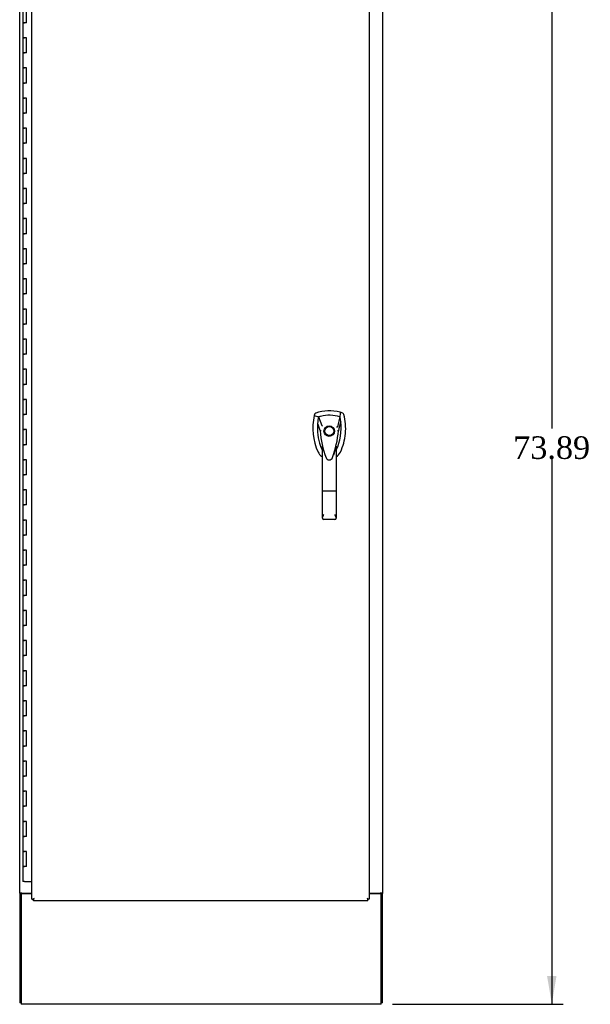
# Model space of a CAD drawing. Header units: inches. Extents: x 1 to 359, y -2 to 239.
# Tile 14 of 18: x 249 to 287, y 84 to 149. Entities that reach past the tile are written whole.
import ezdxf
from ezdxf.enums import TextEntityAlignment as Align

# ---------------------------------------------------------------- set-up
doc = ezdxf.new("R2010")
doc.units = ezdxf.units.IN
doc.header["$MEASUREMENT"] = 0
for name, color, linetype in [('COM54746-60', 7, 'Continuous'), ('COM71197-3', 7, 'Continuous'), ('COM71198-5', 7, 'Continuous'), ('COM71199-2', 7, 'Continuous'), ('Default', 7, 'Continuous'), ('HAN13068', 7, 'Continuous')]:
    doc.layers.add(name, color=color, linetype=linetype)
doc.styles.add('SEACAD_Times_New_Roman', font='times.ttf')
doc.dimstyles.new('HAMMOND_(STH_-_300x200)', dxfattribs={"dimtxt": 1.5, "dimasz": 1.875, "dimexe": 0.75, "dimexo": 0.75, "dimgap": 0.375, "dimtad": 0, "dimtih": 1, "dimtoh": 1, "dimzin": 0, "dimdsep": 46, "dimtxsty": 'SEACAD_Times_New_Roman', "dimblk1": '_SE_FILLED', "dimblk2": '_SE_FILLED', "dimsah": 1, "dimcen": 0.75, "dimadec": 0, "dimazin": 0, "dimtfac": 0.8, "dimtofl": 0, "dimtmove": 0, "dimatfit": 3, "dimfxl": 1, "dimtolj": 1, "dimtzin": 0, "dimarcsym": 0})

# ---------------------------------------------------------------- blocks, each defined once
blk = doc.blocks.new('SE5')
at = {"layer": 'COM54746-60', "color": 7, "linetype": 'Continuous'}
for p, q in [((249.621, 150.251), (249.621, 149.251)), ((249.855, 149.251), (249.855, 150.251)), ((249.621, 149.251), (249.738, 149.251)), ((249.621, 149.251), (249.621, 148.251)), ((249.738, 149.251), (249.621, 149.251)), ((249.855, 149.251), (249.738, 149.251)), ((249.621, 148.251), (249.738, 148.251)), ((249.738, 148.251), (249.621, 148.251)), ((249.621, 148.251), (249.621, 147.251)), ((249.855, 148.251), (249.738, 148.251)), ((249.855, 147.251), (249.855, 148.251)), ((249.621, 147.251), (249.738, 147.251)), ((249.621, 147.251), (249.621, 146.251)), ((249.738, 147.251), (249.621, 147.251)), ((249.855, 147.251), (249.738, 147.251)), ((249.621, 146.251), (249.738, 146.251)), ((249.738, 146.251), (249.621, 146.251)), ((249.621, 146.251), (249.621, 145.251)), ((249.855, 146.251), (249.738, 146.251)), ((249.855, 145.251), (249.855, 146.251)), ((249.621, 145.251), (249.738, 145.251)), ((249.621, 145.251), (249.621, 144.251)), ((249.738, 145.251), (249.621, 145.251)), ((249.855, 145.251), (249.738, 145.251)), ((249.621, 144.251), (249.738, 144.251)), ((249.738, 144.251), (249.621, 144.251)), ((249.621, 144.251), (249.621, 143.251)), ((249.855, 144.251), (249.738, 144.251)), ((249.855, 143.251), (249.855, 144.251)), ((249.621, 143.251), (249.738, 143.251)), ((249.621, 143.251), (249.621, 142.251)), ((249.738, 143.251), (249.621, 143.251)), ((249.855, 143.251), (249.738, 143.251)), ((249.621, 142.251), (249.738, 142.251)), ((249.738, 142.251), (249.621, 142.251)), ((249.621, 142.251), (249.621, 141.251)), ((249.855, 142.251), (249.738, 142.251)), ((249.855, 141.251), (249.855, 142.251)), ((249.621, 141.251), (249.738, 141.251)), ((249.621, 141.251), (249.621, 140.251)), ((249.738, 141.251), (249.621, 141.251)), ((249.855, 141.251), (249.738, 141.251)), ((249.621, 140.251), (249.738, 140.251)), ((249.738, 140.251), (249.621, 140.251)), ((249.621, 140.251), (249.621, 139.251)), ((249.855, 140.251), (249.738, 140.251)), ((249.855, 139.251), (249.855, 140.251)), ((249.621, 139.251), (249.738, 139.251)), ((249.621, 139.251), (249.621, 138.251)), ((249.738, 139.251), (249.621, 139.251)), ((249.855, 139.251), (249.738, 139.251)), ((249.621, 138.251), (249.738, 138.251)), ((249.738, 138.251), (249.621, 138.251)), ((249.621, 138.251), (249.621, 137.251)), ((249.855, 138.251), (249.738, 138.251)), ((249.855, 137.251), (249.855, 138.251)), ((249.621, 137.251), (249.738, 137.251)), ((249.621, 137.251), (249.621, 136.251)), ((249.738, 137.251), (249.621, 137.251)), ((249.855, 137.251), (249.738, 137.251)), ((249.621, 136.251), (249.738, 136.251)), ((249.738, 136.251), (249.621, 136.251)), ((249.621, 136.251), (249.621, 135.251)), ((249.855, 136.251), (249.738, 136.251)), ((249.855, 135.251), (249.855, 136.251)), ((249.621, 135.251), (249.738, 135.251)), ((249.621, 135.251), (249.621, 134.251)), ((249.738, 135.251), (249.621, 135.251)), ((249.855, 135.251), (249.738, 135.251)), ((249.621, 134.251), (249.738, 134.251)), ((249.738, 134.251), (249.621, 134.251)), ((249.621, 134.251), (249.621, 133.251)), ((249.855, 134.251), (249.738, 134.251)), ((249.855, 133.251), (249.855, 134.251)), ((249.621, 133.251), (249.738, 133.251)), ((249.621, 133.251), (249.621, 132.251)), ((249.738, 133.251), (249.621, 133.251)), ((249.855, 133.251), (249.738, 133.251)), ((249.621, 132.251), (249.738, 132.251)), ((249.738, 132.251), (249.621, 132.251)), ((249.621, 132.251), (249.621, 131.251)), ((249.855, 132.251), (249.738, 132.251)), ((249.855, 131.251), (249.855, 132.251)), ((249.621, 131.251), (249.738, 131.251)), ((249.621, 131.251), (249.621, 130.251)), ((249.738, 131.251), (249.621, 131.251)), ((249.855, 131.251), (249.738, 131.251)), ((249.621, 130.251), (249.738, 130.251)), ((249.738, 130.251), (249.621, 130.251)), ((249.621, 130.251), (249.621, 129.251)), ((249.855, 130.251), (249.738, 130.251)), ((249.855, 129.251), (249.855, 130.251)), ((249.621, 129.251), (249.738, 129.251)), ((249.621, 129.251), (249.621, 128.251)), ((249.738, 129.251), (249.621, 129.251)), ((249.855, 129.251), (249.738, 129.251)), ((249.621, 128.251), (249.738, 128.251)), ((249.738, 128.251), (249.621, 128.251)), ((249.621, 128.251), (249.621, 127.251)), ((249.855, 128.251), (249.738, 128.251)), ((249.855, 127.251), (249.855, 128.251)), ((249.621, 127.251), (249.738, 127.251)), ((249.621, 127.251), (249.621, 126.251)), ((249.738, 127.251), (249.621, 127.251)), ((249.855, 127.251), (249.738, 127.251)), ((249.621, 126.251), (249.738, 126.251)), ((249.738, 126.251), (249.621, 126.251)), ((249.621, 126.251), (249.621, 125.251)), ((249.855, 126.251), (249.738, 126.251)), ((249.855, 125.251), (249.855, 126.251)), ((249.621, 125.251), (249.738, 125.251)), ((249.621, 125.251), (249.621, 124.251)), ((249.738, 125.251), (249.621, 125.251)), ((249.855, 125.251), (249.738, 125.251)), ((249.621, 124.251), (249.738, 124.251)), ((249.738, 124.251), (249.621, 124.251)), ((249.621, 124.251), (249.621, 123.251)), ((249.855, 124.251), (249.738, 124.251)), ((249.855, 123.251), (249.855, 124.251)), ((249.621, 123.251), (249.738, 123.251)), ((249.621, 123.251), (249.621, 122.251)), ((249.738, 123.251), (249.621, 123.251)), ((249.855, 123.251), (249.738, 123.251)), ((249.621, 122.251), (249.738, 122.251)), ((249.738, 122.251), (249.621, 122.251)), ((249.621, 122.251), (249.621, 121.251)), ((249.855, 122.251), (249.738, 122.251)), ((249.855, 121.251), (249.855, 122.251)), ((249.621, 121.251), (249.738, 121.251)), ((249.621, 121.251), (249.621, 120.251)), ((249.738, 121.251), (249.621, 121.251)), ((249.855, 121.251), (249.738, 121.251)), ((249.621, 120.251), (249.738, 120.251)), ((249.738, 120.251), (249.621, 120.251)), ((249.621, 120.251), (249.621, 119.251)), ((249.855, 120.251), (249.738, 120.251)), ((249.855, 119.251), (249.855, 120.251)), ((249.621, 119.251), (249.738, 119.251)), ((249.621, 119.251), (249.621, 118.251)), ((249.738, 119.251), (249.621, 119.251)), ((249.855, 119.251), (249.738, 119.251)), ((249.621, 118.251), (249.738, 118.251)), ((249.738, 118.251), (249.621, 118.251)), ((249.621, 118.251), (249.621, 117.251)), ((249.855, 118.251), (249.738, 118.251)), ((249.855, 117.251), (249.855, 118.251)), ((249.621, 117.251), (249.738, 117.251)), ((249.621, 117.251), (249.621, 116.251)), ((249.738, 117.251), (249.621, 117.251)), ((249.855, 117.251), (249.738, 117.251)), ((249.621, 116.251), (249.738, 116.251)), ((249.738, 116.251), (249.621, 116.251)), ((249.621, 116.251), (249.621, 115.251)), ((249.855, 116.251), (249.738, 116.251)), ((249.855, 115.251), (249.855, 116.251)), ((249.621, 115.251), (249.738, 115.251)), ((249.621, 115.251), (249.621, 114.251)), ((249.738, 115.251), (249.621, 115.251)), ((249.855, 115.251), (249.738, 115.251)), ((249.621, 114.251), (249.738, 114.251)), ((249.738, 114.251), (249.621, 114.251)), ((249.621, 114.251), (249.621, 113.251)), ((249.855, 114.251), (249.738, 114.251)), ((249.855, 113.251), (249.855, 114.251)), ((249.621, 113.251), (249.738, 113.251)), ((249.621, 113.251), (249.621, 112.251)), ((249.738, 113.251), (249.621, 113.251)), ((249.855, 113.251), (249.738, 113.251)), ((249.621, 112.251), (249.738, 112.251)), ((249.738, 112.251), (249.621, 112.251)), ((249.621, 112.251), (249.621, 111.251)), ((249.855, 112.251), (249.738, 112.251)), ((249.855, 111.251), (249.855, 112.251)), ((249.621, 111.251), (249.738, 111.251)), ((249.621, 111.251), (249.621, 110.251)), ((249.738, 111.251), (249.621, 111.251)), ((249.855, 111.251), (249.738, 111.251)), ((249.621, 110.251), (249.738, 110.251)), ((249.738, 110.251), (249.621, 110.251)), ((249.621, 110.251), (249.621, 109.251)), ((249.855, 110.251), (249.738, 110.251)), ((249.855, 109.251), (249.855, 110.251)), ((249.621, 109.251), (249.738, 109.251)), ((249.621, 109.251), (249.621, 108.251)), ((249.738, 109.251), (249.621, 109.251)), ((249.855, 109.251), (249.738, 109.251)), ((249.621, 108.251), (249.738, 108.251)), ((249.738, 108.251), (249.621, 108.251)), ((249.621, 108.251), (249.621, 107.251)), ((249.855, 108.251), (249.738, 108.251)), ((249.855, 107.251), (249.855, 108.251)), ((249.621, 107.251), (249.738, 107.251)), ((249.621, 107.251), (249.621, 106.251)), ((249.738, 107.251), (249.621, 107.251)), ((249.855, 107.251), (249.738, 107.251)), ((249.621, 106.251), (249.738, 106.251)), ((249.738, 106.251), (249.621, 106.251)), ((249.621, 106.251), (249.621, 105.251)), ((249.855, 106.251), (249.738, 106.251)), ((249.855, 105.251), (249.855, 106.251)), ((249.621, 105.251), (249.738, 105.251)), ((249.621, 105.251), (249.621, 104.251)), ((249.738, 105.251), (249.621, 105.251)), ((249.855, 105.251), (249.738, 105.251)), ((249.621, 104.251), (249.738, 104.251)), ((249.738, 104.251), (249.621, 104.251)), ((249.621, 104.251), (249.621, 103.251)), ((249.855, 104.251), (249.738, 104.251)), ((249.855, 103.251), (249.855, 104.251)), ((249.621, 103.251), (249.738, 103.251)), ((249.621, 103.251), (249.621, 102.251)), ((249.738, 103.251), (249.621, 103.251)), ((249.855, 103.251), (249.738, 103.251)), ((249.621, 102.251), (249.738, 102.251)), ((249.738, 102.251), (249.621, 102.251)), ((249.621, 102.251), (249.621, 101.251)), ((249.855, 102.251), (249.738, 102.251)), ((249.855, 101.251), (249.855, 102.251)), ((249.621, 101.251), (249.738, 101.251)), ((249.621, 101.251), (249.621, 100.251)), ((249.738, 101.251), (249.621, 101.251)), ((249.855, 101.251), (249.738, 101.251)), ((249.621, 100.251), (249.738, 100.251)), ((249.738, 100.251), (249.621, 100.251)), ((249.621, 100.251), (249.621, 99.251)), ((249.855, 100.251), (249.738, 100.251)), ((249.855, 99.251), (249.855, 100.251)), ((249.621, 99.251), (249.738, 99.251)), ((249.621, 99.251), (249.621, 98.251)), ((249.738, 99.251), (249.621, 99.251)), ((249.855, 99.251), (249.738, 99.251)), ((249.621, 98.251), (249.738, 98.251)), ((249.738, 98.251), (249.621, 98.251)), ((249.621, 98.251), (249.621, 97.251)), ((249.855, 98.251), (249.738, 98.251)), ((249.855, 97.251), (249.855, 98.251)), ((249.621, 97.251), (249.738, 97.251)), ((249.621, 97.251), (249.621, 96.251)), ((249.738, 97.251), (249.621, 97.251)), ((249.855, 97.251), (249.738, 97.251)), ((249.621, 96.251), (249.738, 96.251)), ((249.738, 96.251), (249.621, 96.251)), ((249.621, 96.251), (249.621, 95.251)), ((249.855, 96.251), (249.738, 96.251)), ((249.855, 95.251), (249.855, 96.251)), ((249.621, 95.251), (249.738, 95.251)), ((249.621, 95.251), (249.621, 94.251)), ((249.738, 95.251), (249.621, 95.251)), ((249.855, 95.251), (249.738, 95.251)), ((249.621, 94.251), (249.738, 94.251)), ((249.738, 94.251), (249.621, 94.251)), ((249.621, 94.251), (249.621, 93.251)), ((249.855, 94.251), (249.738, 94.251)), ((249.855, 93.251), (249.855, 94.251)), ((249.621, 93.251), (249.738, 93.251)), ((249.621, 93.251), (249.621, 92.251)), ((249.738, 93.251), (249.621, 93.251)), ((249.855, 93.251), (249.738, 93.251)), ((249.738, 92.251), (249.621, 92.251)), ((249.738, 92.251), (250.223, 92.251))]:
    blk.add_line(p, q, dxfattribs=at)
at = {"layer": 'COM71197-3', "color": 7, "linetype": 'Continuous'}
for p, q in [((249.411, 91.487), (249.411, 152.797)), ((273.471, 152.797), (273.471, 91.487)), ((249.411, 91.487), (249.411, 91.457)), ((249.554, 91.487), (249.411, 91.487)), ((249.506, 91.487), (249.506, 91.457)), ((249.554, 91.487), (250.223, 91.487)), ((272.598, 91.487), (273.328, 91.487)), ((273.471, 91.487), (273.328, 91.487)), ((273.376, 91.487), (273.376, 91.457)), ((273.471, 91.487), (273.471, 91.457)), ((249.411, 91.457), (249.506, 91.457)), ((249.411, 91.457), (249.411, 84.207)), ((273.376, 91.457), (273.471, 91.457)), ((273.471, 84.207), (273.471, 91.457)), ((249.506, 84.207), (249.411, 84.207)), ((273.471, 84.207), (273.376, 84.207))]:
    blk.add_line(p, q, dxfattribs=at)
at = {"layer": 'COM71198-5', "color": 7, "linetype": 'Continuous'}
for p, q in [((249.506, 91.457), (249.506, 84.255)), ((249.506, 91.457), (250.223, 91.457)), ((272.598, 91.457), (273.376, 91.457)), ((273.376, 84.255), (273.376, 91.457)), ((249.506, 84.255), (249.506, 84.112)), ((273.376, 84.112), (249.506, 84.112)), ((273.376, 84.112), (273.376, 84.255))]:
    blk.add_line(p, q, dxfattribs=at)
at = {"layer": 'COM71199-2', "color": 7, "linetype": 'Continuous'}
for p, q in [((250.223, 91.08), (250.223, 153.422)), ((272.598, 153.422), (272.598, 91.08)), ((272.659, 91.487), (272.659, 91.457)), ((250.223, 91.08), (250.279, 91.08)), ((250.318, 91.08), (250.279, 91.08)), ((250.361, 91.123), (250.318, 91.08)), ((250.318, 91.08), (250.318, 91.041)), ((250.318, 90.985), (250.318, 91.041)), ((272.503, 90.985), (250.318, 90.985)), ((250.366, 91.128), (250.366, 91.128)), ((250.366, 91.128), (250.366, 91.128)), ((250.366, 91.127), (250.366, 91.128)), ((250.366, 91.128), (250.366, 91.128)), ((250.366, 91.128), (250.366, 91.128)), ((272.455, 91.128), (272.455, 91.128)), ((272.455, 91.128), (272.456, 91.128)), ((272.455, 91.128), (272.456, 91.127)), ((272.456, 91.128), (272.456, 91.128)), ((272.456, 91.127), (272.456, 91.127)), ((272.46, 91.123), (272.503, 91.08)), ((272.503, 91.08), (272.503, 91.041)), ((272.503, 91.08), (272.542, 91.08)), ((272.503, 90.985), (272.503, 91.041)), ((272.598, 91.08), (272.542, 91.08))]:
    blk.add_line(p, q, dxfattribs=at)
for centre, start, end in [((250.848, 90.15), 116.23673, 121.43872), ((249.388, 91.609), 328.56128, 333.76327), ((271.974, 90.15), 58.56128, 63.76327), ((273.433, 91.609), 206.23673, 211.43872)]:
    blk.add_arc(centre, 1.09, start, end, dxfattribs=at)
at = {"layer": 'HAN13068', "color": 7, "linetype": 'Continuous'}
for p, q in [((268.965, 123.253), (268.95, 123.194)), ((268.95, 123.194), (269.234, 123.089)), ((269.234, 123.089), (269.45, 122.517)), ((270.649, 123.089), (270.484, 122.433)), ((270.84, 123.34), (270.66, 123.399)), ((269.45, 122.517), (269.495, 122.483)), ((269.336, 122.168), (269.336, 122.167)), ((270.547, 122.171), (270.547, 122.172)), ((269.486, 118.174), (269.486, 121.152)), ((270.396, 121.151), (270.396, 118.174)), ((269.693, 120.475), (269.697, 120.465)), ((270.161, 120.392), (270.166, 120.403)), ((270.396, 120.867), (270.402, 120.878)), ((269.486, 116.366), (269.486, 118.174)), ((270.306, 118.168), (269.576, 118.168)), ((270.396, 118.174), (270.396, 116.366)), ((270.306, 116.276), (269.576, 116.276))]:
    blk.add_line(p, q, dxfattribs=at)
for radius in [0.35, 0.3]:
    blk.add_circle((269.941, 122.151), radius, dxfattribs=at)
for centre, radius, start, end in [((269.941, 120.916), 2.585, 73.85893, 110.34924), ((272.573, 122.341), 3.721, 166.75318, 205.10266), ((272.573, 122.341), 3.421, 167.3846, 174.70184), ((269.941, 120.916), 2.285, 106.83853, 108.03431), ((269.941, 120.916), 2.285, 104.45028, 106.83853), ((269.941, 120.916), 2.285, 71.96569, 104.45028), ((267.31, 122.341), 3.421, 10.11379, 12.6154), ((267.31, 122.341), 3.421, 8.519, 10.11379), ((267.31, 122.341), 3.421, 7.2824, 8.519), ((272.573, 122.341), 3.421, 174.70184, 200.20775), ((267.31, 122.341), 3.421, 334.89734, 7.2824), ((283.305, 95.724), 29.627, 115.64179, 115.75394), ((269.424, 120.82), 1.35, 91.23359, 93.76963), ((276.184, 122.737), 6.872, 184.75423, 199.9908), ((263.503, 122.767), 7.068, 340.3478, 355.1696), ((270.482, 121.383), 0.791, 85.30773, 89.6394), ((272.573, 122.341), 3.421, 200.20775, 205.10266), ((269.882, 121.081), 0.45, 205.10266, 208.42246), ((270.001, 121.081), 0.45, 331.57754, 334.89734), ((269.882, 121.081), 0.75, 233.47883, 238.15135), ((269.943, 120.477), 0.234, 202.28022, 338.21669), ((270.001, 121.081), 0.75, 301.84865, 334.89734), ((269.577, 116.366), 0.0903, 180.00172, 181.11543), ((269.576, 116.366), 0.09, 181.11716, 270), ((270.306, 116.366), 0.09, 270, 358.88284), ((270.306, 116.366), 0.0903, 358.88457, 359.99828)]:
    blk.add_arc(centre, radius, start, end, dxfattribs=at)
for points in [[(269.043, 123.34), (269.005, 123.326), (268.975, 123.292), (268.965, 123.253)], [(270.66, 123.399), (270.656, 123.296), (270.652, 123.192), (270.649, 123.089)], [(270.918, 123.253), (270.908, 123.292), (270.878, 123.326), (270.84, 123.34)], [(269.166, 122.657), (269.223, 122.494), (269.279, 122.331), (269.336, 122.168)], [(270.704, 122.775), (270.651, 122.574), (270.599, 122.373), (270.547, 122.172)], [(269.203, 120.763), (269.255, 120.651), (269.336, 120.552), (269.436, 120.478)], [(270.306, 120.838), (270.279, 120.742), (270.249, 120.645), (270.217, 120.55)]]:
    blk.add_open_spline(points, degree=3, dxfattribs=at)
for points, knots in [([(270.68, 120.763), (270.86, 121.148), (270.974, 121.564), (271.055, 122.411), (271.022, 122.841), (270.918, 123.253)], [0, 0, 0, 0, 0.5, 0.5, 1, 1, 1, 1]), ([(270.306, 120.838), (270.323, 120.896), (270.339, 120.953), (270.362, 121.039), (270.37, 121.067), (270.381, 121.108), (270.385, 121.122), (270.39, 121.139), (270.392, 121.145), (270.395, 121.153), (270.396, 121.154), (270.396, 121.151)], [0, 0, 0, 0, 0.5, 0.5, 0.75, 0.75, 0.875, 0.875, 0.9375, 0.9375, 1, 1, 1, 1]), ([(269.576, 118.168), (269.57, 118.168), (269.565, 118.168), (269.553, 118.168), (269.547, 118.168), (269.536, 118.169), (269.531, 118.169), (269.521, 118.169), (269.517, 118.17), (269.504, 118.17), (269.498, 118.171), (269.491, 118.172), (269.489, 118.172), (269.487, 118.173), (269.486, 118.173), (269.486, 118.174)], [0, 0, 0, 0, 0.125, 0.125, 0.25, 0.25, 0.375, 0.375, 0.5, 0.5, 0.75, 0.75, 0.875, 0.875, 1, 1, 1, 1]), ([(270.396, 118.174), (270.396, 118.173), (270.396, 118.173), (270.393, 118.172), (270.392, 118.172), (270.385, 118.171), (270.378, 118.17), (270.366, 118.17), (270.361, 118.169), (270.351, 118.169), (270.346, 118.169), (270.335, 118.168), (270.33, 118.168), (270.318, 118.168), (270.312, 118.168), (270.306, 118.168)], [0, 0, 0, 0, 0.125, 0.125, 0.25, 0.25, 0.5, 0.5, 0.625, 0.625, 0.75, 0.75, 0.875, 0.875, 1, 1, 1, 1]), ([(269.486, 116.364), (269.487, 116.38), (269.491, 116.397), (269.499, 116.424), (269.502, 116.434), (269.51, 116.454), (269.514, 116.464), (269.526, 116.494), (269.536, 116.516), (269.551, 116.549), (269.556, 116.561), (269.566, 116.584), (269.571, 116.595), (269.576, 116.607)], [0, 0, 0, 0, 0.25, 0.25, 0.375, 0.375, 0.5, 0.5, 0.75, 0.75, 0.875, 0.875, 1, 1, 1, 1]), ([(270.306, 116.607), (270.311, 116.595), (270.317, 116.584), (270.327, 116.561), (270.332, 116.549), (270.347, 116.516), (270.356, 116.494), (270.369, 116.464), (270.373, 116.454), (270.38, 116.434), (270.384, 116.424), (270.392, 116.397), (270.396, 116.38), (270.396, 116.364)], [0, 0, 0, 0, 0.125, 0.125, 0.25, 0.25, 0.5, 0.5, 0.625, 0.625, 0.75, 0.75, 1, 1, 1, 1])]:
    blk.add_open_spline(points, degree=3, knots=knots, dxfattribs=at)
blk = doc.blocks.new('DMBLK4327')
at = {"layer": 'Default', "linetype": 'Continuous'}
for points in [[(285.013, 156.126), (284.701, 158.001), (284.388, 156.126)], [(285.013, 85.987), (284.388, 85.987), (284.701, 84.112)]]:
    blk.add_hatch(color=7, dxfattribs=at).paths.add_polyline_path(points)
at = {"layer": 'Default', "color": 7, "linetype": 'Continuous'}
for p, q in [((273.126, 158.001), (285.451, 158.001)), ((284.701, 158.001), (284.701, 122.331)), ((284.701, 120.306), (284.701, 84.112)), ((274.126, 84.112), (285.451, 84.112))]:
    blk.add_line(p, q, dxfattribs=at)
at = {"layer": 'Default', "color": 7, "linetype": 'Continuous', "style": 'SEACAD_Times_New_Roman'}
blk.add_text('73.89', height=1.5, dxfattribs=at).set_placement((282.142, 121.806), align=Align.TOP_LEFT)
blk = doc.blocks.new('_SE_FILLED')
at = {"color": 0}
blk.add_line((0, 0), (-1, 0), dxfattribs=at)
blk.add_solid([(0, 0), (-1, -0.1665), (-1, 0.1665), (0, 0)], dxfattribs=at)

msp = doc.modelspace()

# ---------------------------------------------------------------- block references
at = {"layer": 'Default'}
msp.add_blockref('SE5', (0, 0), dxfattribs=at)

# ---------------------------------------------------------------- dimensions: what is measured, and where the dimension line sits
at = {"layer": 'Default', "color": 7, "linetype": 'Continuous'}
dim = msp.add_linear_dim(base=(284.701, 84.112), p1=(272.376, 158.001), p2=(273.376, 84.112), angle=90, text='\\A1;<>', dimstyle='HAMMOND_(STH_-_300x200)', dxfattribs=at)
dim.commit()
dim.dimension.update_dxf_attribs({"geometry": 'DMBLK4327', "text_midpoint": (284.701, 121.056), "dimtype": 160})

doc.saveas('drawing.dxf')
